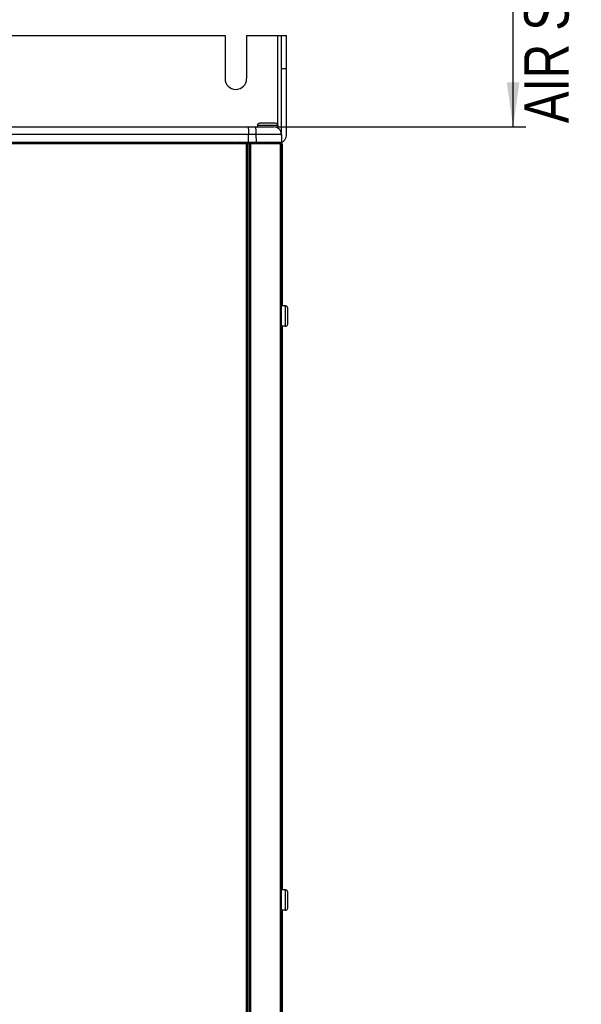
# Model space of a CAD drawing. Extents: x 0 to 594, y 0 to 420.
# Tile 27 of 126: x 113 to 157, y 218 to 296. Entities that reach past the tile are written whole.
import ezdxf

# ---------------------------------------------------------------- set-up
doc = ezdxf.new("R2010")
doc.units = 0
doc.header["$LTSCALE"] = 32.67
doc.layers.get('0').update_dxf_attribs({"linetype": 'CONTINUOUS'})
doc.styles.get("Standard").update_dxf_attribs({"font": 'txt', "width": 0.8})
doc.dimstyles.get("Standard").update_dxf_attribs({"dimtxt": 2.5, "dimasz": 2.5, "dimexe": 1.25, "dimexo": 0.625, "dimtad": 1, "dimcen": 2.5, "dimazin": 3, "dimtfac": 1, "dimtmove": 0, "dimatfit": 3})

# ---------------------------------------------------------------- blocks, each defined once
blk = doc.blocks.new('_FILLED')
at = {"color": 0, "linetype": 'BYBLOCK'}
blk.add_solid([(0, 0), (-1, 0.143), (-1, -0.143)], dxfattribs=at)
blk = doc.blocks.new('*D1')
at = {"color": 2, "linetype": 'CONTINUOUS'}
for p, q in [((141.018, 332.339), (152.521, 332.339)), ((151.521, 332.339), (151.521, 309.826)), ((151.521, 287.313), (151.521, 309.826)), ((132.764, 287.313), (152.521, 287.313))]:
    blk.add_line(p, q, dxfattribs=at)
at = {"color": 2, "linetype": 'CONTINUOUS', "xscale": 3.5, "yscale": 3.5, "zscale": 3.5}
for p, rotation in [((151.521, 332.339), 90), ((151.521, 287.313), 270)]:
    blk.add_blockref('_FILLED', p, dxfattribs=dict(at, rotation=rotation))
at = {"color": 5, "linetype": 'CONTINUOUS', "width": 0.8}
for s, p in [('AIR SPACE OUTLET', (155.896, 287.608)), ('225', (150.646, 312.808)), (' MIN ', (150.646, 298.808))]:
    blk.add_text(s, height=3.5, rotation=90, dxfattribs=at).set_placement(p)

msp = doc.modelspace()

# ---------------------------------------------------------------- linework, layer by layer
at = {"color": 7, "linetype": 'CONTINUOUS'}
for p, q in [((64.526, 294.513), (128.826, 294.513)), ((128.826, 294.513), (128.826, 291.113)), ((130.526, 294.513), (130.526, 291.113)), ((130.526, 294.513), (133.676, 294.513)), ((133.276, 286.713), (133.276, 294.513)), ((133.676, 286.713), (133.676, 294.513)), ((60.686, 287.313), (132.665, 287.313)), ((131.376, 287.433), (131.376, 287.313)), ((132.806, 287.603), (131.546, 287.603)), ((132.976, 287.433), (132.976, 287.226)), ((130.676, 286.113), (130.675, 286.723)), ((133.265, 286.723), (133.276, 286.113)), ((60.076, 286.013), (133.276, 286.013)), ((77.576, 286.113), (133.276, 286.113)), ((125.476, 286.113), (125.476, 286.013)), ((130.026, 286.113), (129.853, 286.013)), ((130.736, 286.013), (130.736, 168.203)), ((130.926, 286.113), (130.926, 286.013)), ((131.676, 286.113), (131.676, 286.013)), ((132.676, 286.113), (132.676, 286.013)), ((133.176, 286.042), (133.176, 168.113)), ((133.186, 168.113), (133.186, 286.013)), ((133.276, 168.113), (133.276, 286.013)), ((133.276, 285.988), (133.356, 285.988)), ((133.356, 273.213), (133.356, 285.988)), ((133.596, 273.213), (133.276, 273.213)), ((133.766, 271.783), (133.766, 273.043)), ((133.596, 271.613), (133.276, 271.613)), ((133.356, 227.213), (133.356, 271.613)), ((133.596, 227.213), (133.276, 227.213)), ((133.766, 225.783), (133.766, 227.043)), ((133.596, 225.613), (133.276, 225.613)), ((133.356, 181.213), (133.356, 225.613))]:
    msp.add_line(p, q, dxfattribs=at)
at = {"color": 9, "linetype": 'CONTINUOUS'}
for p, q in [((132.976, 287.433), (132.976, 294.513)), ((133.276, 291.913), (133.676, 291.913)), ((132.976, 287.433), (131.376, 287.433)), ((133.265, 286.723), (77.576, 286.723)), ((131.293, 286.113), (131.291, 286.723)), ((130.498, 286.013), (130.498, 168.203)), ((130.591, 286.013), (130.591, 168.203)), ((130.838, 286.013), (130.838, 168.203)), ((133.596, 271.613), (133.596, 273.213)), ((133.596, 225.613), (133.596, 227.213))]:
    msp.add_line(p, q, dxfattribs=at)
at = {"color": 7, "linetype": 'CONTINUOUS'}
msp.add_lwpolyline([(130.622, 287.313), (130.638, 287.284), (130.653, 287.2), (130.665, 287.07), (130.672, 286.906), (130.675, 286.723)], dxfattribs=at)
at = {"color": 9, "linetype": 'CONTINUOUS'}
msp.add_lwpolyline([(131.291, 286.723), (131.285, 286.906), (131.27, 287.07), (131.247, 287.2), (131.218, 287.284), (131.187, 287.313)], dxfattribs=at)
at = {"color": 7, "linetype": 'CONTINUOUS'}
for centre, radius, start, end in [((129.676, 291.113), 0.85, 180, 360), ((131.546, 287.433), 0.17, 90, 180), ((132.665, 286.713), 0.6, 0.99992, 89.99987), ((132.806, 287.433), 0.17, 0, 90), ((132.976, 286.713), 0.7, 286.60155, 360), ((132.976, 286.713), 0.3, 345.79493, 360), ((133.596, 273.043), 0.17, 0, 90), ((133.596, 271.783), 0.17, 270, 360), ((133.596, 227.043), 0.17, 0, 90), ((133.596, 225.783), 0.17, 270, 360)]:
    msp.add_arc(centre, radius, start, end, dxfattribs=at)

# ---------------------------------------------------------------- dimensions: what is measured, and where the dimension line sits
at = {"color": 2, "linetype": 'CONTINUOUS'}
dim = msp.add_linear_dim(base=(151.521, 287.313), p1=(141.018, 332.339), p2=(132.764, 287.313), angle=270, dimstyle='Standard', dxfattribs=at)
dim.commit()
dim.dimension.update_dxf_attribs({"geometry": '*D1', "text_midpoint": (151.521, 310.008), "dimtype": 128})

doc.saveas('drawing.dxf')
